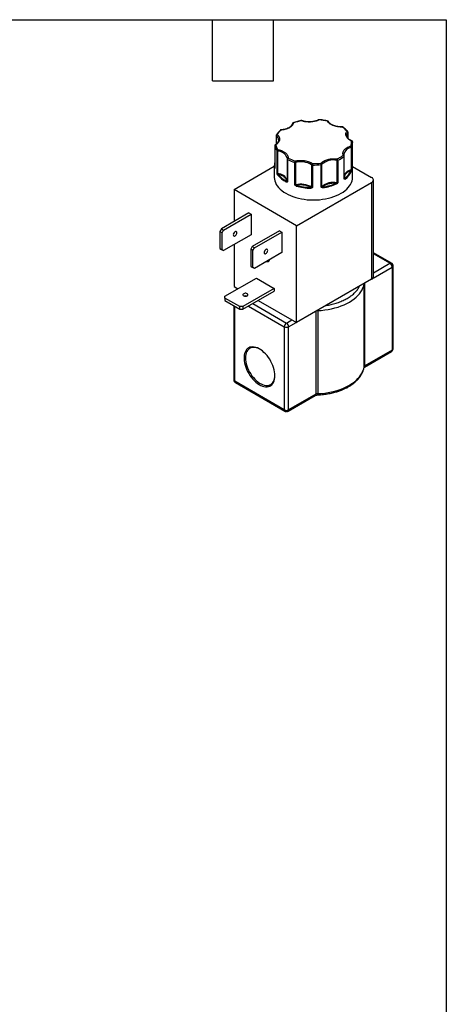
# Model space of a CAD drawing. Header units: inches. Extents: x 0.5 to 21.5, y 0.5 to 16.5.
# Tile 6 of 6: x 17.3 to 21.5, y 6.8 to 16.5. Entities that reach past the tile are written whole.
import ezdxf

# ---------------------------------------------------------------- set-up
doc = ezdxf.new("R2010")
doc.units = ezdxf.units.IN
doc.header["$LTSCALE"] = 2
doc.header["$MEASUREMENT"] = 0
doc.linetypes.add('SLD-Solid', pattern=[0])
doc.layers.add('TEXT', color=140, linetype='SLD-Solid', lineweight=25)

msp = doc.modelspace()

# ---------------------------------------------------------------- linework, layer by layer
for p, q in [((20.532, 15.394), (20.532, 15.3372)), ((20.5327, 15.3362), (20.5327, 15.3962)), ((19.8272, 15.3616), (19.8272, 15.2774)), ((19.8288, 15.2789), (19.8288, 15.3585)), ((19.8498, 15.3183), (19.8498, 15.3172)), ((20.5218, 15.3623), (20.5217, 15.3645)), ((20.5778, 15.2992), (20.578, 15.2932)), ((20.578, 14.9502), (20.578, 15.2932)), ((19.812, 15.2614), (19.812, 15.0409)), ((19.8121, 15.2606), (19.8121, 15.0401)), ((19.8349, 14.991), (19.8349, 15.2115)), ((19.8412, 14.9876), (19.8412, 15.2081)), ((20.5649, 15.2446), (20.5649, 15.0242)), ((20.5702, 15.2486), (20.5702, 15.0281)), ((19.9342, 15.1312), (19.9342, 15.1315)), ((19.9342, 15.1312), (19.9342, 14.9107)), ((19.9375, 15.1269), (19.9375, 14.9064)), ((20.4239, 15.118), (20.4239, 14.8975)), ((20.4323, 15.1191), (20.4323, 14.8986)), ((20.4932, 15.1767), (20.4932, 15.1778)), ((20.4945, 14.9345), (20.4945, 15.155)), ((20.4967, 14.9381), (20.4967, 15.1586)), ((19.4121, 14.8301), (19.808, 15.0586)), ((19.8102, 15.0827), (19.808, 15.0639)), ((19.808, 15.0645), (19.808, 14.9502)), ((20.0096, 14.8773), (20.0096, 15.0977)), ((20.0183, 14.877), (20.0183, 15.0975)), ((20.1748, 15.0733), (20.1748, 14.8528)), ((20.1825, 15.071), (20.1825, 14.8505)), ((20.2702, 14.855), (20.2702, 15.0754)), ((20.277, 14.858), (20.277, 15.0784)), ((20.578, 15.0584), (20.7655, 14.9501)), ((19.9342, 14.911), (19.9343, 14.9146)), ((19.9342, 14.911), (19.9342, 14.9107)), ((20.4967, 14.9375), (20.4967, 14.9381)), ((20.7831, 13.9727), (20.7831, 14.9256)), ((19.4121, 14.8301), (19.4121, 14.5166)), ((20.0273, 14.4749), (19.4121, 14.8301)), ((20.0273, 14.4749), (20.7655, 14.9011)), ((20.7655, 14.9011), (20.7655, 13.9482)), ((19.5571, 14.6002), (19.2878, 14.4448)), ((19.3097, 14.4321), (19.579, 14.5876)), ((19.5571, 14.6002), (19.579, 14.5876)), ((19.579, 14.5876), (19.579, 14.3851)), ((19.2878, 14.4448), (19.2728, 14.4188)), ((19.2878, 14.4448), (19.3097, 14.4321)), ((19.2947, 14.4062), (19.3097, 14.4321)), ((19.8604, 14.4251), (19.5912, 14.2697)), ((19.8604, 14.4251), (19.8823, 14.4125)), ((20.0273, 13.522), (20.0273, 14.4749)), ((19.2947, 14.4062), (19.2728, 14.4188)), ((19.2728, 14.4188), (19.2728, 14.251)), ((19.2947, 14.2383), (19.2947, 14.4062)), ((19.579, 14.3851), (19.3097, 14.2296)), ((19.4121, 14.4069), (19.4121, 14.4003)), ((19.6131, 14.257), (19.8823, 14.4125)), ((19.8823, 14.4125), (19.8823, 14.21)), ((19.2728, 14.251), (19.2947, 14.2383)), ((19.2728, 14.251), (19.2878, 14.2423)), ((19.2878, 14.2423), (19.3097, 14.2296)), ((19.3097, 14.2296), (19.2947, 14.2383)), ((19.4121, 14.2887), (19.4121, 13.8772)), ((19.5912, 14.2697), (19.5762, 14.2437)), ((19.5981, 14.231), (19.5762, 14.2437)), ((19.5762, 14.2437), (19.5762, 14.0758)), ((19.6131, 14.257), (19.5912, 14.2697)), ((19.5981, 14.231), (19.6131, 14.257)), ((19.5981, 14.0632), (19.5981, 14.231)), ((19.8823, 14.21), (19.6131, 14.0545)), ((20.961, 14.107), (20.7831, 14.2097)), ((20.946, 14.1055), (20.7831, 14.1996)), ((19.5762, 14.0758), (19.5981, 14.0632)), ((19.5762, 14.0758), (19.5912, 14.0672)), ((19.6131, 14.0545), (19.5912, 14.0672)), ((19.6131, 14.0545), (19.5981, 14.0632)), ((20.779, 13.9601), (20.9672, 14.0688)), ((20.7831, 14.0114), (20.946, 14.1055)), ((20.9672, 14.0688), (20.9672, 13.2522)), ((20.976, 13.2645), (20.976, 14.081)), ((19.3225, 13.7814), (19.6313, 13.9597)), ((19.6313, 13.9597), (19.8081, 13.8576)), ((20.7655, 13.9482), (20.0273, 13.522)), ((19.4121, 13.8772), (19.4503, 13.8551)), ((19.8081, 13.8576), (19.4992, 13.6793)), ((19.8081, 13.8576), (19.8081, 13.8323)), ((20.6912, 13.9036), (20.6911, 13.9053)), ((20.6912, 13.0871), (20.6912, 13.9036)), ((20.6999, 13.0979), (20.6999, 13.9103)), ((19.3225, 13.764), (19.3225, 13.7814)), ((19.4692, 13.6793), (19.3225, 13.764)), ((19.3225, 13.764), (19.3225, 13.7387)), ((19.4992, 13.654), (19.8081, 13.8323)), ((19.3225, 13.7387), (19.4692, 13.654)), ((19.4099, 13.6883), (19.4099, 12.9583)), ((19.4187, 12.9461), (19.4187, 13.6832)), ((19.4992, 13.6793), (19.4692, 13.6793)), ((19.4692, 13.654), (19.4692, 13.6793)), ((19.4692, 13.654), (19.4992, 13.654)), ((19.4992, 13.6793), (19.4992, 13.654)), ((19.553, 13.6851), (19.9066, 13.481)), ((19.5955, 13.7096), (19.9278, 13.5177)), ((19.649, 13.7404), (20.0273, 13.522)), ((20.2164, 13.6312), (20.2164, 12.8188)), ((20.2351, 13.642), (20.2351, 13.6403)), ((20.2351, 13.6403), (20.2351, 12.8238)), ((19.9066, 13.481), (19.9066, 12.6644)), ((19.9278, 13.5177), (19.9813, 13.5486)), ((19.949, 13.481), (20.0237, 13.5241)), ((19.949, 12.6644), (19.949, 13.481)), ((20.6937, 13.0841), (20.961, 13.2385)), ((20.9672, 13.2522), (20.6999, 13.0979)), ((20.691, 13.0844), (20.6912, 13.0871)), ((19.9066, 12.6644), (19.4187, 12.9461)), ((19.4249, 12.9323), (19.9128, 12.6507)), ((19.9428, 12.6507), (20.2102, 12.805)), ((20.2164, 12.8188), (19.949, 12.6644))]:
    msp.add_line(p, q)
at = {"flags": 128}
for points in [[(20.0744, 15.5067), (20.0738, 15.5076), (20.0732, 15.5082), (20.0726, 15.5084), (20.0725, 15.5084)], [(20.2488, 15.5173), (20.2488, 15.5173), (20.2485, 15.517), (20.2483, 15.5164), (20.248, 15.5155)], [(19.8727, 15.4165), (19.8727, 15.4165), (19.873, 15.4162), (19.8732, 15.4156), (19.8735, 15.4146)], [(19.8121, 15.2606), (19.812, 15.2612), (19.812, 15.2614)], [(19.9331, 15.1455), (19.9337, 15.1426), (19.9342, 15.1315)], [(19.812, 15.0409), (19.812, 15.0407), (19.8121, 15.0401)], [(19.808, 14.9502), (19.8092, 14.9328), (19.8127, 14.9154), (19.8186, 14.8983), (19.8268, 14.8815), (19.8373, 14.8652), (19.8499, 14.8493), (19.8647, 14.8341), (19.8815, 14.8196), (19.9002, 14.8059), (19.9207, 14.7931), (19.9429, 14.7812), (19.9667, 14.7704), (19.9918, 14.7607), (20.0182, 14.7522), (20.0456, 14.7449), (20.074, 14.7388), (20.1031, 14.7341), (20.1327, 14.7307), (20.1628, 14.7286), (20.193, 14.728), (20.2232, 14.7286), (20.2532, 14.7307), (20.2828, 14.7341), (20.3119, 14.7388), (20.3403, 14.7449), (20.3678, 14.7522), (20.3941, 14.7607), (20.4193, 14.7704), (20.443, 14.7812), (20.4652, 14.7931), (20.4857, 14.8059), (20.5044, 14.8196), (20.5212, 14.8341), (20.536, 14.8493), (20.5487, 14.8652), (20.5591, 14.8815), (20.5673, 14.8983), (20.5732, 14.9154), (20.5768, 14.9328), (20.578, 14.9502), (20.578, 14.9502)], [(19.4397, 14.4059), (19.4388, 14.4117), (19.4363, 14.416), (19.4324, 14.4182), (19.4275, 14.4183), (19.422, 14.4161), (19.4166, 14.412), (19.4116, 14.4062), (19.4077, 14.3995), (19.4052, 14.3923), (19.4043, 14.3855), (19.4052, 14.3797), (19.4077, 14.3755), (19.4116, 14.3732), (19.4166, 14.3731), (19.422, 14.3753), (19.4275, 14.3794), (19.4324, 14.3852), (19.4363, 14.392), (19.4388, 14.3991), (19.4397, 14.4059)], [(19.743, 14.2308), (19.7422, 14.2366), (19.7397, 14.2408), (19.7358, 14.2431), (19.7308, 14.2432), (19.7254, 14.241), (19.7199, 14.2368), (19.715, 14.2311), (19.7111, 14.2243), (19.7086, 14.2172), (19.7077, 14.2104), (19.7086, 14.2046), (19.7111, 14.2003), (19.715, 14.1981), (19.7199, 14.198), (19.7254, 14.2002), (19.7308, 14.2043), (19.7358, 14.2101), (19.7397, 14.2168), (19.7422, 14.224), (19.743, 14.2308)], [(19.7131, 14.2283), (19.7154, 14.2273), (19.7164, 14.2268)], [(20.2351, 13.6403), (20.2699, 13.6427), (20.3043, 13.6465), (20.3382, 13.6517), (20.3713, 13.6583), (20.4036, 13.6662), (20.4349, 13.6753), (20.4649, 13.6857), (20.4936, 13.6973), (20.5209, 13.71), (20.5465, 13.7238), (20.5704, 13.7386), (20.5925, 13.7544), (20.6125, 13.7709), (20.6306, 13.7883), (20.6464, 13.8063), (20.6601, 13.825), (20.6714, 13.8441), (20.6804, 13.8637), (20.687, 13.8835), (20.6912, 13.9036)], [(20.6912, 13.9036), (20.6915, 13.9051), (20.6917, 13.9056)], [(19.5422, 13.8062), (19.5359, 13.8088), (19.5285, 13.8102), (19.5206, 13.8102), (19.5132, 13.8088), (19.5069, 13.8062), (19.5023, 13.8025), (19.4999, 13.7982), (19.4999, 13.7937), (19.5023, 13.7894), (19.5069, 13.7858), (19.5132, 13.7831), (19.5206, 13.7817), (19.5285, 13.7817), (19.5359, 13.7831), (19.5422, 13.7858), (19.5468, 13.7894), (19.5492, 13.7937), (19.5492, 13.7982), (19.5468, 13.8025), (19.5422, 13.8062)], [(20.2317, 13.64), (20.2325, 13.6401), (20.2351, 13.6403)], [(19.8147, 12.9992), (19.8138, 13.0183), (19.8112, 13.0383), (19.807, 13.0588), (19.8011, 13.0796), (19.7936, 13.1005), (19.7847, 13.1212), (19.7743, 13.1415), (19.7628, 13.1613), (19.75, 13.1802), (19.7363, 13.198), (19.7218, 13.2146), (19.7065, 13.2297), (19.6908, 13.2432), (19.6748, 13.2549), (19.6586, 13.2648), (19.6425, 13.2726), (19.6266, 13.2783), (19.6111, 13.2819), (19.5962, 13.2832), (19.582, 13.2823), (19.5688, 13.2792), (19.5566, 13.274), (19.5456, 13.2666), (19.536, 13.2571), (19.5277, 13.2458), (19.521, 13.2326), (19.516, 13.2178), (19.5125, 13.2015), (19.5108, 13.1839), (19.5108, 13.1652), (19.5125, 13.1457), (19.516, 13.1254), (19.521, 13.1048), (19.5277, 13.0839), (19.536, 13.063), (19.5456, 13.0425), (19.5566, 13.0224), (19.5688, 13.0031), (19.582, 12.9847), (19.5962, 12.9674), (19.6111, 12.9516), (19.6266, 12.9372), (19.6425, 12.9246), (19.6586, 12.9138), (19.6748, 12.9049), (19.6908, 12.8982), (19.7065, 12.8935), (19.7218, 12.8911), (19.7363, 12.8909), (19.75, 12.8928), (19.7628, 12.897), (19.7743, 12.9034), (19.7847, 12.9118), (19.7936, 12.9222), (19.8011, 12.9345), (19.807, 12.9485), (19.8112, 12.9641), (19.8138, 12.981), (19.8147, 12.9992)], [(19.6662, 13.2604), (19.6618, 13.2628), (19.6462, 13.2698), (19.6308, 13.2748), (19.6159, 13.2776), (19.6017, 13.2782), (19.5882, 13.2766), (19.5757, 13.2728), (19.5643, 13.267), (19.5542, 13.259), (19.5453, 13.2491), (19.538, 13.2373), (19.5322, 13.2238), (19.528, 13.2088), (19.5254, 13.1923), (19.5246, 13.1747), (19.5254, 13.1561), (19.528, 13.1368), (19.5322, 13.1169), (19.538, 13.0966), (19.5453, 13.0764), (19.5542, 13.0563), (19.5643, 13.0366), (19.5757, 13.0175), (19.5882, 12.9993), (19.6017, 12.9822), (19.6159, 12.9664), (19.6308, 12.952), (19.6462, 12.9392), (19.6618, 12.9283), (19.6775, 12.9192), (19.6931, 12.9122), (19.7084, 12.9072), (19.7233, 12.9044), (19.7376, 12.9038), (19.751, 12.9054), (19.7635, 12.9091), (19.7749, 12.915), (19.7851, 12.923), (19.7939, 12.9329), (19.8013, 12.9447), (19.8071, 12.9582), (19.8113, 12.9732), (19.8138, 12.9896), (19.8146, 13.0033)], [(20.2351, 12.8238), (20.2699, 12.8262), (20.3043, 12.83), (20.3382, 12.8352), (20.3713, 12.8417), (20.4036, 12.8496), (20.4349, 12.8588), (20.4649, 12.8692), (20.4936, 12.8808), (20.5209, 12.8935), (20.5465, 12.9073), (20.5704, 12.9221), (20.5925, 12.9378), (20.6125, 12.9544), (20.6306, 12.9718), (20.6464, 12.9898), (20.6601, 13.0084), (20.6714, 13.0276), (20.6804, 13.0471), (20.687, 13.067), (20.6912, 13.0871)], [(20.6903, 13.0811), (20.6906, 13.0823), (20.691, 13.0844)]]:
    msp.add_lwpolyline(points, dxfattribs=at)
for centre, radius, start, end in [((19.994, 15.4837), 0.00343, 37.82351, 99.4941), ((20.0771, 15.5045), 0.00348, 76.27073, 140.96748), ((20.2451, 15.5118), 0.00471, 51.81966, 112.93156), ((20.3331, 15.5018), 0.00248, 93.20484, 159.1039), ((20.3328, 15.4949), 0.00806, 32.88913, 104.63895), ((19.8707, 15.4087), 0.00655, 65.42771, 128.47599), ((19.9951, 15.4775), 0.00843, 79.54478, 174.13578), ((20.4694, 15.4453), 0.00417, 355.65137, 21.30584), ((20.4765, 15.4404), 0.00538, 61.89976, 122.77769), ((20.5715, 15.3637), 0.0498, 142.57311, 179.09411), ((20.5253, 15.398), 0.00691, 47.34716, 112.13867), ((20.5203, 15.3929), 0.0118, 5.35933, 77.83508), ((20.529, 15.3963), 0.00376, 322.57211, 359.12522), ((19.8314, 15.3618), 0.00421, 182.32624, 231.50427), ((19.8351, 15.3621), 0.00794, 74.6015, 145.67623), ((19.8419, 15.3575), 0.0131, 110.76369, 175.80074), ((19.7933, 15.3144), 0.0566, 3.93528, 51.16271), ((20.5707, 15.3043), 0.00407, 73.30071, 134.46878), ((20.5688, 15.2982), 0.00905, 6.28873, 96.31688), ((20.4453, 15.2935), 0.1327, 340.23235, 359.86801), ((19.8222, 15.2594), 0.0101, 91.02413, 173.6475), ((19.9626, 15.3005), 0.1557, 194.8864, 214.91053), ((19.8191, 15.2654), 0.00509, 55.1971, 118.13051), ((19.8465, 15.2104), 0.0116, 101.24299, 174.52812), ((19.8423, 15.2177), 0.0097, 220.10441, 263.52072), ((19.8746, 15.208), 0.0334, 155.63277, 179.82267), ((19.8363, 15.1021), 0.1061, 24.13816, 87.31156), ((20.5758, 15.1611), 0.0843, 97.41373, 168.52459), ((20.5426, 15.2443), 0.0224, 0.73426, 37.34246), ((20.5597, 15.2475), 0.0105, 6.22694, 86.61447), ((20.5617, 15.2558), 0.0116, 286.206, 299.53411), ((20.5648, 15.2509), 0.00584, 297.00802, 337.02127), ((19.9431, 15.1305), 0.00893, 82.86893, 173.76979), ((19.9394, 15.1318), 0.00522, 186.31105, 249.53539), ((19.9538, 15.1263), 0.0162, 126.20329, 177.8217), ((20.145, 15.5363), 0.459, 243.12965, 252.85115), ((20.0313, 15.0974), 0.0217, 141.26706, 179.17727), ((19.9921, 15.0973), 0.0262, 0.42582, 31.48894), ((20.0691, 14.9082), 0.196, 57.37839, 105.03553), ((20.3918, 14.9446), 0.1763, 79.51794, 130.61507), ((20.4686, 15.1179), 0.0447, 161.95801, 179.94636), ((20.4261, 15.1337), 0.0159, 261.98931, 293.04012), ((20.4151, 15.1185), 0.0172, 1.80911, 50.39623), ((20.2831, 15.4493), 0.3624, 294.3057, 305.68892), ((20.4884, 15.1584), 0.0085, 26.7259, 101.61176), ((20.4805, 15.1542), 0.014, 3.45687, 63.90434), ((20.4921, 15.1589), 0.00462, 301.87525, 355.78883), ((19.939, 15.0644), 0.1311, 165.70758, 179.92319), ((19.9373, 15.0646), 0.1294, 180.01366, 190.47809), ((19.8143, 15.0408), 0.00423, 123.32421, 177.22806), ((19.8162, 15.0383), 0.00499, 147.72147, 184.64513), ((20.0144, 15.1136), 0.0166, 253.30933, 283.37352), ((20.1886, 15.0724), 0.0138, 115.02435, 176.39587), ((20.1822, 15.0843), 0.0134, 236.08185, 270.96423), ((20.5365, 15.071), 0.354, 177.74913, 180.00508), ((20.1931, 15.7311), 0.6602, 269.0778, 276.70487), ((20.2213, 15.0754), 0.0488, 0.03451, 16.47264), ((20.2647, 15.0774), 0.0123, 4.8547, 73.9637), ((20.2688, 15.0887), 0.0134, 275.81869, 298.69213), ((20.2716, 15.0834), 0.00735, 299.26585, 317.35806), ((20.5856, 14.9249), 0.1014, 101.76662, 151.29641), ((20.3817, 15.0965), 0.2038, 306.95179, 335.1887), ((20.5613, 15.0104), 0.00537, 6.09342, 84.80186), ((20.5635, 15.0315), 0.00749, 281.40028, 333.25228), ((20.5765, 15.0244), 0.0116, 181.26817, 199.5239), ((20.5648, 15.0151), 0.00556, 43.60465, 82.00008), ((19.8423, 14.9973), 0.0097, 220.10441, 263.52072), ((19.8433, 14.9754), 0.00892, 106.23572, 132.74291), ((19.8232, 14.9879), 0.0181, 347.45069, 359.18202), ((19.847, 14.9738), 0.00595, 103.18976, 174.76972), ((20.0539, 15.1462), 0.2736, 218.91004, 242.08205), ((19.8395, 14.8884), 0.0992, 17.55286, 89.01595), ((19.9337, 14.9041), 0.00781, 123.70962, 177.52937), ((19.938, 14.9058), 0.00574, 155.59065, 208.33956), ((19.9305, 14.9111), 0.00366, 307.19597, 354.3848), ((19.9394, 14.9113), 0.00522, 186.31105, 249.53539), ((20.4919, 14.9386), 0.00484, 302.51078, 346.65842), ((20.4998, 14.9395), 0.00337, 203.91971, 234.87754), ((20.4935, 14.9337), 0.00531, 336.89505, 34.28521), ((20.4974, 14.9332), 0.00681, 3.76567, 66.1403), ((20.7562, 14.9256), 0.0262, 290.78342, 69.21658), ((20.0144, 14.8932), 0.0166, 253.30933, 283.37352), ((19.9647, 14.926), 0.0755, 311.90919, 315.78611), ((20.0688, 14.6859), 0.1977, 57.59159, 104.82233), ((20.0321, 14.8773), 0.0138, 181.064, 196.34108), ((20.0354, 14.8648), 0.0116, 144.20567, 179.35723), ((20.189, 15.4607), 0.6183, 254.49734, 267.91659), ((20.2372, 14.8428), 0.0706, 174.35129, 180.01026), ((20.1686, 14.853), 0.00622, 324.55242, 357.86493), ((20.1851, 14.8531), 0.0121, 197.60081, 222.54453), ((20.1822, 14.8639), 0.0134, 236.08185, 270.96423), ((20.2694, 14.866), 0.0111, 273.76594, 313.44969), ((20.2691, 14.8559), 0.00927, 320.12174, 352.58217), ((20.3911, 14.7267), 0.1739, 79.13733, 130.99568), ((20.2823, 14.8582), 0.0053, 182.25162, 220.80345), ((20.2652, 14.8488), 0.0204, 0.07944, 19.7586), ((20.2114, 15.3914), 0.5476, 277.78921, 292.3438), ((20.4106, 14.8846), 0.009, 1.54644, 47.7468), ((20.3993, 14.8977), 0.0245, 350.75705, 359.3975), ((20.3607, 14.8137), 0.1019, 49.07571, 51.86591), ((20.4261, 14.9132), 0.0159, 261.98931, 293.04012), ((19.3776, 14.4214), 0.0405, 312.7145, 347.29087), ((19.6809, 14.2462), 0.0405, 312.7145, 347.29087), ((19.7378, 14.1447), 0.0234, 252.20749, 347.78713), ((20.9548, 14.0932), 0.0151, 65.69757, 125.61717), ((20.9212, 14.0667), 0.0461, 2.60548, 57.39452), ((20.961, 14.0825), 0.0151, 294.37993, 354.24469), ((20.7531, 13.9757), 0.0302, 294.37466, 354.3052), ((19.5245, 13.7447), 0.0405, 72.7303, 107.2697), ((19.9526, 13.4789), 0.0461, 122.60548, 177.39452), ((19.9278, 13.5219), 0.0461, 242.60967, 297.39033), ((19.903, 13.4789), 0.0461, 2.60548, 57.39452), ((20.961, 13.266), 0.0151, 294.37466, 354.3052), ((20.9525, 13.2506), 0.0148, 305.01333, 6.29885), ((20.7068, 13.0834), 0.016, 115.55033, 166.80536), ((20.6848, 13.0964), 0.0151, 306.10702, 5.58465), ((19.4249, 12.9598), 0.0151, 185.6948, 245.62534), ((19.433, 12.9443), 0.0144, 172.74417, 235.94365), ((20.2017, 12.8171), 0.0148, 305.01333, 6.29885), ((20.2363, 12.7817), 0.0421, 91.71608, 118.30657), ((20.2047, 12.8199), 0.0307, 343.20803, 7.2136), ((19.9213, 12.6628), 0.0148, 173.70072, 234.99138), ((19.9278, 12.7054), 0.0461, 242.60967, 297.39033), ((19.9347, 12.6626), 0.0144, 304.05522, 7.25594)]:
    msp.add_arc(centre, radius, start, end)
for points, knots in [([(19.9934, 15.4869), (19.9928, 15.4867), (19.9914, 15.4863), (19.9895, 15.4848), (19.9885, 15.4833), (19.988, 15.4826)], [0, 0, 0, 0, 0.2632683, 0.6176725, 1, 1, 1, 1]), ([(20.0725, 15.5083), (20.0713, 15.5081), (20.0627, 15.5066), (20.0468, 15.5029), (20.025, 15.4973), (20.0071, 15.4919), (19.9968, 15.4882), (19.9934, 15.4869)], [0, 0, 0, 0, 0.043004, 0.31093, 0.58451, 0.862355, 1, 1, 1, 1]), ([(20.0778, 15.5077), (20.0773, 15.508), (20.0756, 15.5087), (20.0736, 15.5088), (20.0725, 15.5083), (20.0725, 15.5083)], [0, 0, 0, 0, 0.326634, 0.979212, 1, 1, 1, 1]), ([(20.248, 15.5155), (20.2461, 15.5145), (20.2423, 15.5125), (20.2363, 15.5098), (20.2301, 15.5073), (20.2237, 15.505), (20.217, 15.5029), (20.2053, 15.4996), (20.1877, 15.496), (20.1638, 15.4936), (20.1397, 15.4935), (20.1187, 15.4956), (20.1014, 15.4987), (20.0874, 15.5022), (20.0787, 15.5052), (20.0744, 15.5067)], [0, 0, 0, 0, 0.040712, 0.081199, 0.121575, 0.161957, 0.202462, 0.243205, 0.371568, 0.500042, 0.628406, 0.75688, 0.838051, 0.918781, 1, 1, 1, 1]), ([(20.1514, 15.4955), (20.1456, 15.4956), (20.1376, 15.4958), (20.1259, 15.4968), (20.116, 15.4981), (20.1046, 15.5001), (20.0932, 15.5029), (20.0841, 15.5056), (20.0793, 15.5075), (20.0779, 15.508)], [0, 0, 0, 0, 0.220464, 0.309713, 0.457129, 0.608956, 0.770425, 0.937241, 1, 1, 1, 1]), ([(20.2432, 15.5162), (20.2424, 15.5157), (20.2381, 15.5133), (20.2293, 15.5095), (20.217, 15.505), (20.2041, 15.5015), (20.1917, 15.4989), (20.1805, 15.4972), (20.1699, 15.4962), (20.1603, 15.4956), (20.154, 15.4955), (20.1514, 15.4955)], [0, 0, 0, 0, 0.034405, 0.18169, 0.327471, 0.469809, 0.603152, 0.717803, 0.811631, 0.92311, 1, 1, 1, 1]), ([(20.2488, 15.5171), (20.2479, 15.5172), (20.246, 15.5174), (20.2442, 15.5165), (20.2433, 15.5161)], [0, 0, 0, 0, 0.46456, 1, 1, 1, 1]), ([(20.333, 15.5041), (20.3305, 15.5047), (20.3202, 15.5072), (20.3016, 15.5106), (20.2779, 15.5142), (20.2603, 15.5163), (20.2508, 15.5171), (20.2488, 15.5172)], [0, 0, 0, 0, 0.08984, 0.384812, 0.670526, 0.93168, 1, 1, 1, 1]), ([(20.4735, 15.445), (20.471, 15.4449), (20.4659, 15.4448), (20.4583, 15.445), (20.4508, 15.4453), (20.4433, 15.446), (20.4358, 15.4468), (20.4231, 15.4486), (20.4056, 15.4524), (20.3847, 15.4594), (20.3662, 15.4683), (20.3524, 15.4777), (20.3426, 15.4865), (20.3358, 15.4944), (20.3325, 15.4999), (20.3308, 15.5027)], [0, 0, 0, 0, 0.040712, 0.081199, 0.121575, 0.161957, 0.202462, 0.243205, 0.371568, 0.500042, 0.628406, 0.75688, 0.838051, 0.918781, 1, 1, 1, 1]), ([(20.3395, 15.4992), (20.3392, 15.4997), (20.3385, 15.5012), (20.3362, 15.5032), (20.3341, 15.5038), (20.333, 15.5042)], [0, 0, 0, 0, 0.193427, 0.615578, 1, 1, 1, 1]), ([(20.4733, 15.4468), (20.4673, 15.4468), (20.456, 15.4467), (20.4401, 15.4481), (20.4264, 15.4501), (20.4138, 15.4528), (20.4026, 15.4558), (20.3926, 15.4593), (20.3822, 15.4636), (20.3709, 15.4692), (20.3589, 15.4772), (20.3474, 15.4871), (20.3424, 15.495), (20.3396, 15.4992)], [0, 0, 0, 0, 0.099964, 0.18979, 0.269479, 0.339037, 0.416022, 0.477549, 0.538494, 0.633341, 0.733479, 0.854257, 1, 1, 1, 1]), ([(19.8668, 15.4137), (19.865, 15.4121), (19.8586, 15.4063), (19.849, 15.3957), (19.8381, 15.3818), (19.8314, 15.372), (19.8287, 15.3668), (19.8286, 15.3666)], [0, 0, 0, 0, 0.108349, 0.399386, 0.69175, 0.985736, 1, 1, 1, 1]), ([(19.8727, 15.4163), (19.8724, 15.4163), (19.8709, 15.4164), (19.8687, 15.4154), (19.8672, 15.4142), (19.8667, 15.4138)], [0, 0, 0, 0, 0.161233, 0.670308, 1, 1, 1, 1]), ([(19.9866, 15.4792), (19.9865, 15.4786), (19.986, 15.4754), (19.9834, 15.4696), (19.9788, 15.4618), (19.9724, 15.4545), (19.9646, 15.4475), (19.9554, 15.441), (19.9449, 15.435), (19.9333, 15.4298), (19.9209, 15.4253), (19.9081, 15.4218), (19.8957, 15.4192), (19.8845, 15.4176), (19.877, 15.4167), (19.8733, 15.4165), (19.8727, 15.4165)], [0, 0, 0, 0, 0.020933, 0.112606, 0.20105, 0.287703, 0.373495, 0.458872, 0.543905, 0.628517, 0.712265, 0.794035, 0.870637, 0.936501, 0.990404, 1, 1, 1, 1]), ([(19.9561, 15.4381), (19.9542, 15.437), (19.9505, 15.4349), (19.9445, 15.432), (19.9383, 15.4293), (19.9318, 15.4268), (19.9251, 15.4245), (19.917, 15.422), (19.9075, 15.4196), (19.8964, 15.4174), (19.8851, 15.4157), (19.8773, 15.415), (19.8735, 15.4146)], [0, 0, 0, 0, 0.083729, 0.166966, 0.249962, 0.332971, 0.416246, 0.500037, 0.625413, 0.749962, 0.87454, 1, 1, 1, 1]), ([(19.9967, 15.4858), (19.9963, 15.4843), (19.9955, 15.4813), (19.9939, 15.4769), (19.9919, 15.4725), (19.9894, 15.4683), (19.9866, 15.4641), (19.9828, 15.4593), (19.9778, 15.454), (19.9714, 15.4483), (19.9642, 15.443), (19.9588, 15.4397), (19.9561, 15.4381)], [0, 0, 0, 0, 0.083729, 0.166966, 0.249962, 0.332971, 0.416246, 0.500037, 0.625413, 0.749962, 0.87454, 1, 1, 1, 1]), ([(20.479, 15.4451), (20.4789, 15.4452), (20.4779, 15.4461), (20.4759, 15.4468), (20.4739, 15.4467), (20.4733, 15.4466)], [0, 0, 0, 0, 0.042182, 0.665183, 1, 1, 1, 1]), ([(20.5298, 15.403), (20.5286, 15.4045), (20.5231, 15.4106), (20.5118, 15.4208), (20.4962, 15.4335), (20.4847, 15.4413), (20.479, 15.4452)], [0, 0, 0, 0, 0.093665, 0.399509, 0.705305, 1, 1, 1, 1]), ([(20.5678, 15.3072), (20.5658, 15.3081), (20.5618, 15.31), (20.5562, 15.3129), (20.5508, 15.316), (20.5458, 15.3192), (20.541, 15.3226), (20.5333, 15.3288), (20.5241, 15.3381), (20.5159, 15.3513), (20.5116, 15.365), (20.5115, 15.3773), (20.5138, 15.3877), (20.5173, 15.3962), (20.5209, 15.4017), (20.5227, 15.4044)], [0, 0, 0, 0, 0.040712, 0.081199, 0.121575, 0.161957, 0.202462, 0.243205, 0.371568, 0.500042, 0.628406, 0.75688, 0.838051, 0.918781, 1, 1, 1, 1]), ([(20.5327, 15.3962), (20.5327, 15.3964), (20.5328, 15.3975), (20.5322, 15.3996), (20.5312, 15.4019), (20.5302, 15.4028), (20.5299, 15.403)], [0, 0, 0, 0, 0.046234, 0.439538, 0.87496, 1, 1, 1, 1]), ([(19.8496, 15.3181), (19.8497, 15.3173), (19.85, 15.3134), (19.8486, 15.3069), (19.8455, 15.2987), (19.8407, 15.291), (19.8344, 15.2836), (19.8265, 15.2766), (19.8205, 15.272), (19.8168, 15.27), (19.8167, 15.2699)], [0, 0, 0, 0, 0.0505062, 0.2332187, 0.3924327, 0.5460373, 0.6965335, 0.8455322, 0.9938129, 1, 1, 1, 1]), ([(19.8372, 15.3698), (19.8386, 15.3685), (19.8412, 15.366), (19.8448, 15.3622), (19.848, 15.3582), (19.8508, 15.3542), (19.8533, 15.35), (19.8569, 15.3427), (19.86, 15.3321), (19.8599, 15.3182), (19.8558, 15.3044), (19.8487, 15.2929), (19.8403, 15.2836), (19.832, 15.2762), (19.8254, 15.2718), (19.822, 15.2696)], [0, 0, 0, 0, 0.040712, 0.081199, 0.121575, 0.161957, 0.202462, 0.243205, 0.371568, 0.500042, 0.628406, 0.75688, 0.838051, 0.918781, 1, 1, 1, 1]), ([(19.8286, 15.3666), (19.828, 15.3654), (19.8273, 15.3638), (19.8272, 15.3621), (19.8272, 15.3616)], [0, 0, 0, 0, 0.729844, 1, 1, 1, 1]), ([(20.5719, 15.3083), (20.5691, 15.3095), (20.5628, 15.3124), (20.5541, 15.3175), (20.5457, 15.3233), (20.5384, 15.3296), (20.5324, 15.3363), (20.5276, 15.3432), (20.5241, 15.3504), (20.5221, 15.357), (20.522, 15.3611), (20.522, 15.3627)], [0, 0, 0, 0, 0.090783, 0.203986, 0.317921, 0.432676, 0.548645, 0.666819, 0.788975, 0.918014, 1, 1, 1, 1]), ([(20.5778, 15.2995), (20.5777, 15.3005), (20.5774, 15.3025), (20.5758, 15.3054), (20.5738, 15.3074), (20.5722, 15.3079), (20.5718, 15.3081)], [0, 0, 0, 0, 0.256571, 0.553242, 0.875002, 1, 1, 1, 1]), ([(19.8134, 15.2664), (19.8129, 15.2652), (19.8121, 15.2635), (19.8119, 15.2614), (19.8121, 15.2607), (19.8121, 15.2605)], [0, 0, 0, 0, 0.620095, 0.90818, 1, 1, 1, 1]), ([(19.8167, 15.2699), (19.8161, 15.2694), (19.8148, 15.2685), (19.8139, 15.2672), (19.8134, 15.2664)], [0, 0, 0, 0, 0.446556, 1, 1, 1, 1]), ([(19.8442, 15.2218), (19.8466, 15.2213), (19.8515, 15.2204), (19.8585, 15.2187), (19.8654, 15.2169), (19.8721, 15.2148), (19.8786, 15.2126), (19.8894, 15.2083), (19.9036, 15.2014), (19.9191, 15.1906), (19.9313, 15.1786), (19.9387, 15.1671), (19.9426, 15.1569), (19.9444, 15.1481), (19.9443, 15.1423), (19.9442, 15.1394)], [0, 0, 0, 0, 0.040712, 0.081199, 0.121575, 0.161957, 0.202462, 0.243205, 0.371568, 0.500042, 0.628406, 0.75688, 0.838051, 0.918781, 1, 1, 1, 1]), ([(20.4867, 15.1668), (20.4862, 15.1682), (20.4852, 15.1711), (20.4841, 15.1754), (20.4834, 15.1798), (20.4832, 15.1841), (20.4833, 15.1885), (20.4842, 15.1961), (20.4876, 15.2067), (20.496, 15.2198), (20.508, 15.2319), (20.5215, 15.2413), (20.5349, 15.2484), (20.5471, 15.2537), (20.5559, 15.2565), (20.5604, 15.2579)], [0, 0, 0, 0, 0.040712, 0.081199, 0.121575, 0.161957, 0.202462, 0.243205, 0.371568, 0.500042, 0.628406, 0.75688, 0.838051, 0.918781, 1, 1, 1, 1]), ([(20.0144, 15.111), (20.0168, 15.1115), (20.0215, 15.1126), (20.0287, 15.1139), (20.036, 15.1151), (20.0434, 15.116), (20.0509, 15.1167), (20.064, 15.1174), (20.0826, 15.1174), (20.1064, 15.1149), (20.1292, 15.1102), (20.1476, 15.1041), (20.1621, 15.0978), (20.1732, 15.0917), (20.1795, 15.0872), (20.1827, 15.0849)], [0, 0, 0, 0, 0.040712, 0.081199, 0.121575, 0.161957, 0.202462, 0.243205, 0.371568, 0.500042, 0.628406, 0.75688, 0.838051, 0.918781, 1, 1, 1, 1]), ([(20.2681, 15.0892), (20.2694, 15.0905), (20.2717, 15.0931), (20.2758, 15.0968), (20.2801, 15.1004), (20.2848, 15.1039), (20.2898, 15.1072), (20.2989, 15.1126), (20.3133, 15.1195), (20.3343, 15.1264), (20.3569, 15.1312), (20.3778, 15.1334), (20.3959, 15.1339), (20.4112, 15.1334), (20.4211, 15.1323), (20.4261, 15.1318)], [0, 0, 0, 0, 0.040712, 0.081199, 0.121575, 0.161957, 0.202462, 0.243205, 0.371568, 0.500042, 0.628406, 0.75688, 0.838051, 0.918781, 1, 1, 1, 1]), ([(20.4961, 15.1622), (20.496, 15.1623), (20.4947, 15.1649), (20.4936, 15.1701), (20.4934, 15.1751), (20.4933, 15.1777)], [0, 0, 0, 0, 0.015509, 0.50531, 1, 1, 1, 1]), ([(20.4967, 15.1586), (20.4967, 15.1587), (20.4968, 15.1598), (20.4966, 15.1611), (20.496, 15.1621), (20.496, 15.1622)], [0, 0, 0, 0, 0.096993, 0.880956, 1, 1, 1, 1]), ([(19.8113, 15.0379), (19.8112, 15.0379), (19.8111, 15.0379), (19.8108, 15.0383), (19.8106, 15.0389), (19.8104, 15.0398), (19.8102, 15.0406), (19.8101, 15.041)], [0, 0, 0, 0, 0.188808, 0.379511, 0.575987, 0.781785, 1, 1, 1, 1]), ([(19.812, 15.0968), (19.812, 15.0967), (19.8102, 15.0921), (19.8102, 15.0873), (19.8102, 15.0827)], [0, 0, 0, 0, 0.030157, 1, 1, 1, 1]), ([(19.8121, 15.0401), (19.8121, 15.0398), (19.8119, 15.0393), (19.8117, 15.0386), (19.8115, 15.0381), (19.8113, 15.038), (19.8113, 15.0379)], [0, 0, 0, 0, 0.291242, 0.500217, 0.762096, 1, 1, 1, 1]), ([(20.5618, 15.0158), (20.56, 15.0152), (20.5564, 15.0139), (20.5511, 15.0119), (20.5461, 15.0097), (20.5413, 15.0073), (20.5367, 15.0048), (20.5291, 15.0003), (20.5195, 14.9934), (20.5097, 14.9833), (20.5027, 14.9726), (20.4992, 14.9627), (20.4981, 14.954), (20.4983, 14.9467), (20.4995, 14.9419), (20.5001, 14.9395)], [0, 0, 0, 0, 0.040848, 0.081503, 0.122064, 0.162633, 0.203311, 0.244196, 0.372048, 0.500037, 0.627888, 0.755877, 0.837356, 0.918461, 1, 1, 1, 1]), ([(20.5689, 15.0189), (20.5687, 15.0183), (20.5685, 15.0171), (20.5681, 15.0154), (20.5677, 15.0138), (20.5672, 15.0123), (20.5668, 15.0115), (20.5666, 15.011)], [0, 0, 0, 0, 0.188808, 0.379511, 0.575987, 0.781785, 1, 1, 1, 1]), ([(20.5702, 15.0281), (20.57, 15.0272), (20.5699, 15.0257), (20.5696, 15.0233), (20.5692, 15.0211), (20.569, 15.0196), (20.5689, 15.0189)], [0, 0, 0, 0, 0.291242, 0.500217, 0.762096, 1, 1, 1, 1]), ([(19.8373, 14.9819), (19.837, 14.9826), (19.8366, 14.9841), (19.836, 14.9863), (19.8355, 14.9886), (19.8351, 14.9901), (19.8349, 14.991)], [0, 0, 0, 0, 0.236129, 0.498993, 0.712542, 1, 1, 1, 1]), ([(19.8411, 14.9744), (19.8407, 14.9749), (19.84, 14.9759), (19.8389, 14.9777), (19.838, 14.9797), (19.8375, 14.9812), (19.8373, 14.9819)], [0, 0, 0, 0, 0.270747, 0.52324, 0.763872, 1, 1, 1, 1]), ([(19.9293, 14.9106), (19.9293, 14.9118), (19.9292, 14.9143), (19.9287, 14.9179), (19.9279, 14.9215), (19.9268, 14.9251), (19.9254, 14.9287), (19.9225, 14.9347), (19.9168, 14.943), (19.9067, 14.9529), (19.894, 14.9618), (19.8809, 14.9685), (19.8685, 14.9734), (19.8574, 14.9769), (19.8496, 14.9787), (19.8456, 14.9796)], [0, 0, 0, 0, 0.040848, 0.081503, 0.122064, 0.162633, 0.203311, 0.244196, 0.372048, 0.500037, 0.627888, 0.755877, 0.837356, 0.918461, 1, 1, 1, 1]), ([(19.9375, 14.9064), (19.9371, 14.906), (19.9364, 14.9053), (19.9353, 14.9044), (19.9342, 14.9036), (19.9333, 14.9032), (19.9329, 14.9031)], [0, 0, 0, 0, 0.291242, 0.500217, 0.762096, 1, 1, 1, 1]), ([(20.4984, 14.9316), (20.498, 14.9318), (20.4973, 14.932), (20.4964, 14.9327), (20.4954, 14.9336), (20.4949, 14.9342), (20.4945, 14.9345)], [0, 0, 0, 0, 0.236129, 0.498993, 0.712542, 1, 1, 1, 1]), ([(20.5042, 14.9337), (20.5036, 14.9333), (20.5026, 14.9325), (20.501, 14.9318), (20.4996, 14.9314), (20.4988, 14.9316), (20.4984, 14.9316)], [0, 0, 0, 0, 0.270747, 0.52324, 0.763872, 1, 1, 1, 1]), ([(19.9329, 14.9031), (19.9325, 14.903), (19.9317, 14.9028), (19.9304, 14.9028), (19.929, 14.9031), (19.9274, 14.9036), (19.9264, 14.9042), (19.9259, 14.9045)], [0, 0, 0, 0, 0.188808, 0.379511, 0.575987, 0.781785, 1, 1, 1, 1]), ([(20.0151, 14.8698), (20.0146, 14.8704), (20.0136, 14.8715), (20.0122, 14.8733), (20.0109, 14.8752), (20.0101, 14.8765), (20.0096, 14.8773)], [0, 0, 0, 0, 0.236129, 0.498993, 0.712542, 1, 1, 1, 1]), ([(20.0238, 14.8649), (20.0229, 14.8651), (20.0213, 14.8657), (20.019, 14.8668), (20.0169, 14.8682), (20.0157, 14.8693), (20.0151, 14.8698)], [0, 0, 0, 0, 0.270747, 0.52324, 0.763872, 1, 1, 1, 1]), ([(20.1669, 14.8498), (20.1655, 14.8507), (20.1628, 14.8525), (20.1583, 14.8551), (20.1537, 14.8576), (20.1489, 14.8599), (20.1438, 14.8621), (20.1349, 14.8657), (20.1213, 14.8699), (20.1025, 14.8737), (20.0829, 14.8758), (20.0654, 14.8761), (20.0504, 14.8753), (20.038, 14.8738), (20.03, 14.8723), (20.026, 14.8716)], [0, 0, 0, 0, 0.040848, 0.081503, 0.122064, 0.162633, 0.203311, 0.244196, 0.372048, 0.500037, 0.627888, 0.755877, 0.837356, 0.918461, 1, 1, 1, 1]), ([(20.1762, 14.8449), (20.1757, 14.8446), (20.1746, 14.844), (20.1728, 14.8434), (20.1709, 14.843), (20.1688, 14.8428), (20.1673, 14.8428), (20.1666, 14.8428)], [0, 0, 0, 0, 0.188808, 0.379511, 0.575987, 0.781785, 1, 1, 1, 1]), ([(20.1825, 14.8505), (20.1819, 14.8499), (20.181, 14.8489), (20.1795, 14.8474), (20.178, 14.8461), (20.1768, 14.8453), (20.1762, 14.8449)], [0, 0, 0, 0, 0.2912416, 0.5002174, 0.7620959, 1, 1, 1, 1]), ([(20.2762, 14.85), (20.2757, 14.8503), (20.2745, 14.8509), (20.273, 14.8521), (20.2716, 14.8535), (20.2707, 14.8544), (20.2702, 14.855)], [0, 0, 0, 0, 0.236129, 0.498993, 0.712542, 1, 1, 1, 1]), ([(20.2857, 14.8488), (20.2848, 14.8487), (20.283, 14.8485), (20.2805, 14.8486), (20.2782, 14.8491), (20.2769, 14.8497), (20.2762, 14.85)], [0, 0, 0, 0, 0.270747, 0.52324, 0.763872, 1, 1, 1, 1]), ([(20.4167, 14.8913), (20.4146, 14.8915), (20.4104, 14.8919), (20.4041, 14.8922), (20.3979, 14.8924), (20.3915, 14.8924), (20.3852, 14.8922), (20.3744, 14.8916), (20.3593, 14.8898), (20.3407, 14.8858), (20.3233, 14.8801), (20.3096, 14.8738), (20.2991, 14.8676), (20.2911, 14.8619), (20.2867, 14.8578), (20.2845, 14.8557)], [0, 0, 0, 0, 0.040848, 0.081503, 0.122064, 0.162633, 0.203311, 0.244196, 0.372048, 0.500037, 0.627888, 0.755877, 0.837356, 0.918461, 1, 1, 1, 1]), ([(20.4274, 14.8906), (20.427, 14.8902), (20.4261, 14.8892), (20.4247, 14.8879), (20.4231, 14.8867), (20.4214, 14.8857), (20.4202, 14.8851), (20.4196, 14.8849)], [0, 0, 0, 0, 0.188808, 0.379511, 0.575987, 0.781785, 1, 1, 1, 1]), ([(20.4323, 14.8986), (20.4319, 14.8978), (20.4311, 14.8964), (20.43, 14.8944), (20.4288, 14.8925), (20.4278, 14.8912), (20.4274, 14.8906)], [0, 0, 0, 0, 0.291242, 0.500217, 0.762096, 1, 1, 1, 1]), ([(20.9759, 14.081), (20.9759, 14.0817), (20.9761, 14.0845), (20.9749, 14.0897), (20.9722, 14.0964), (20.9675, 14.1022), (20.9636, 14.1059), (20.9611, 14.1069), (20.961, 14.107)], [0, 0, 0, 0, 0.063679, 0.273037, 0.501805, 0.742539, 0.991239, 1, 1, 1, 1]), ([(20.5253, 13.7606), (20.5377, 13.7682), (20.5626, 13.7836), (20.594, 13.8098), (20.62, 13.8379), (20.6368, 13.8609), (20.6428, 13.8747), (20.6443, 13.8782)], [0, 0, 0, 0, 0.228169, 0.458312, 0.690092, 0.921795, 1, 1, 1, 1]), ([(20.3215, 13.6919), (20.3275, 13.6928), (20.3515, 13.6962), (20.3914, 13.7059), (20.4401, 13.7209), (20.4854, 13.739), (20.512, 13.7534), (20.5253, 13.7606)], [0, 0, 0, 0, 0.078131, 0.30991, 0.541612, 0.771793, 1, 1, 1, 1]), ([(20.972, 13.2495), (20.9732, 13.2519), (20.9749, 13.2554), (20.9759, 13.2606), (20.9759, 13.2631), (20.9759, 13.2645)], [0, 0, 0, 0, 0.516512, 0.743029, 1, 1, 1, 1]), ([(20.961, 13.2385), (20.9623, 13.2393), (20.9651, 13.2411), (20.9689, 13.2447), (20.9709, 13.2478), (20.972, 13.2495)], [0, 0, 0, 0, 0.294184, 0.6152715, 1, 1, 1, 1]), ([(20.234, 12.8111), (20.2537, 12.8124), (20.2915, 12.8151), (20.3445, 12.8235), (20.3913, 12.8339), (20.4319, 12.8457), (20.4664, 12.8581), (20.4953, 12.8703), (20.519, 12.8818), (20.538, 12.8921), (20.5528, 12.9009), (20.5637, 12.9079), (20.5713, 12.9131), (20.5774, 12.9175), (20.5836, 12.922), (20.591, 12.9276), (20.5994, 12.9345), (20.6096, 12.9434), (20.6213, 12.9544), (20.6342, 12.968), (20.6475, 12.9841), (20.661, 13.0034), (20.6736, 13.0262), (20.6844, 13.0524), (20.6883, 13.0712), (20.6903, 13.0812)], [0, 0, 0, 0, 0.085931, 0.164994, 0.237156, 0.30239, 0.36067, 0.411974, 0.456283, 0.49358, 0.52385, 0.547082, 0.563266, 0.573944, 0.588299, 0.605323, 0.625022, 0.648976, 0.682437, 0.71793, 0.760365, 0.809768, 0.866163, 0.92957, 1, 1, 1, 1]), ([(20.6901, 13.0815), (20.6901, 13.0815), (20.6902, 13.0816), (20.6913, 13.0827), (20.6931, 13.0837), (20.6938, 13.0841)], [0, 0, 0, 0, 0.300409, 0.714039, 1, 1, 1, 1]), ([(19.41, 12.9583), (19.41, 12.9577), (19.4098, 12.9548), (19.411, 12.9496), (19.4137, 12.943), (19.4184, 12.9371), (19.4224, 12.9334), (19.4248, 12.9324), (19.4249, 12.9324)], [0, 0, 0, 0, 0.063645, 0.272893, 0.501539, 0.742146, 0.990714, 1, 1, 1, 1]), ([(20.2103, 12.805), (20.2106, 12.8052), (20.2117, 12.8059), (20.2152, 12.8075), (20.22, 12.809), (20.225, 12.8101), (20.2307, 12.8109), (20.2349, 12.8111), (20.2376, 12.8112)], [0, 0, 0, 0, 0.058958, 0.253905, 0.459379, 0.612763, 0.759048, 1, 1, 1, 1]), ([(19.9128, 12.6507), (19.9151, 12.6496), (19.9199, 12.6472), (19.9279, 12.6463), (19.9355, 12.6474), (19.9405, 12.6491), (19.9426, 12.6506), (19.9428, 12.6507)], [0, 0, 0, 0, 0.246431, 0.508549, 0.748983, 0.98434, 1, 1, 1, 1])]:
    msp.add_open_spline(points, degree=3, knots=knots)
for points in [[(20.0744, 15.5067), (20.0472, 15.5015), (20.0211, 15.4944), (19.9967, 15.4858)], [(20.3308, 15.5027), (20.3041, 15.5087), (20.2763, 15.513), (20.248, 15.5155)], [(19.8735, 15.4146), (19.8584, 15.4005), (19.8463, 15.3855), (19.8372, 15.3698)], [(20.5227, 15.4044), (20.5091, 15.419), (20.4926, 15.4326), (20.4735, 15.445)], [(20.5604, 15.2579), (20.5661, 15.2741), (20.5686, 15.2907), (20.5678, 15.3072)], [(19.822, 15.2696), (19.8262, 15.2532), (19.8337, 15.2372), (19.8442, 15.2218)], [(19.9442, 15.1394), (19.9656, 15.1284), (19.9892, 15.1188), (20.0144, 15.111)], [(20.4261, 15.1318), (20.4373, 15.1369), (20.448, 15.1424), (20.4581, 15.1482)], [(20.4581, 15.1482), (20.4683, 15.1541), (20.4778, 15.1603), (20.4867, 15.1668)], [(20.1827, 15.0849), (20.2114, 15.0845), (20.2401, 15.0859), (20.2681, 15.0892)], [(20.5001, 14.9395), (20.529, 14.9624), (20.55, 14.9883), (20.5618, 15.0158)], [(20.5618, 15.0158), (20.5632, 15.0171), (20.5646, 15.0187), (20.5656, 15.0206)], [(20.5678, 15.0233), (20.567, 15.0222), (20.5662, 15.0213), (20.5656, 15.0206)], [(20.5702, 15.0281), (20.5697, 15.0263), (20.5688, 15.0247), (20.5678, 15.0233)], [(19.8349, 14.991), (19.8363, 14.9879), (19.839, 14.9856), (19.8408, 14.9839)], [(19.8408, 14.9839), (19.8421, 14.9822), (19.8438, 14.9808), (19.8456, 14.9796)], [(19.8456, 14.9796), (19.8656, 14.9537), (19.894, 14.9303), (19.9293, 14.9106)], [(19.9293, 14.9106), (19.9305, 14.9093), (19.9318, 14.9083), (19.9327, 14.9082)], [(19.9327, 14.9082), (19.9335, 14.9076), (19.9347, 14.9068), (19.9375, 14.9064)], [(20.4945, 14.9345), (20.4969, 14.9352), (20.4975, 14.9361), (20.4979, 14.9367)], [(20.4979, 14.9367), (20.4985, 14.9369), (20.4993, 14.938), (20.5001, 14.9395)], [(20.0096, 14.8773), (20.0129, 14.8751), (20.0164, 14.8741), (20.0188, 14.8734)], [(20.0188, 14.8734), (20.0208, 14.8723), (20.0234, 14.8718), (20.026, 14.8716)], [(20.026, 14.8716), (20.0701, 14.8591), (20.1179, 14.8517), (20.1669, 14.8498)], [(20.1669, 14.8498), (20.1694, 14.8492), (20.1718, 14.849), (20.1736, 14.8494)], [(20.1736, 14.8494), (20.1757, 14.8495), (20.1787, 14.8495), (20.1825, 14.8505)], [(20.2755, 14.8546), (20.2741, 14.8545), (20.2723, 14.8546), (20.2702, 14.855)], [(20.2783, 14.8547), (20.2775, 14.8547), (20.2766, 14.8546), (20.2755, 14.8546)], [(20.2783, 14.8547), (20.28, 14.8544), (20.2822, 14.8549), (20.2845, 14.8557)], [(20.2845, 14.8557), (20.3321, 14.8625), (20.377, 14.8746), (20.4167, 14.8913)], [(20.4167, 14.8913), (20.4192, 14.8917), (20.4217, 14.8926), (20.4236, 14.8938)], [(20.4236, 14.8938), (20.4259, 14.8948), (20.4294, 14.8962), (20.4323, 14.8986)]]:
    msp.add_open_spline(points, degree=3)
at = {"layer": 'TEXT'}
for p, q in [((0.5, 16.5), (21.5, 16.5)), ((19.2, 15.9), (19.2, 16.5)), ((19.8, 15.9), (19.8, 16.5)), ((21.5, 16.5), (21.5, 0.5)), ((19.2, 15.9), (19.8, 15.9))]:
    msp.add_line(p, q, dxfattribs=at)

doc.saveas('drawing.dxf')
